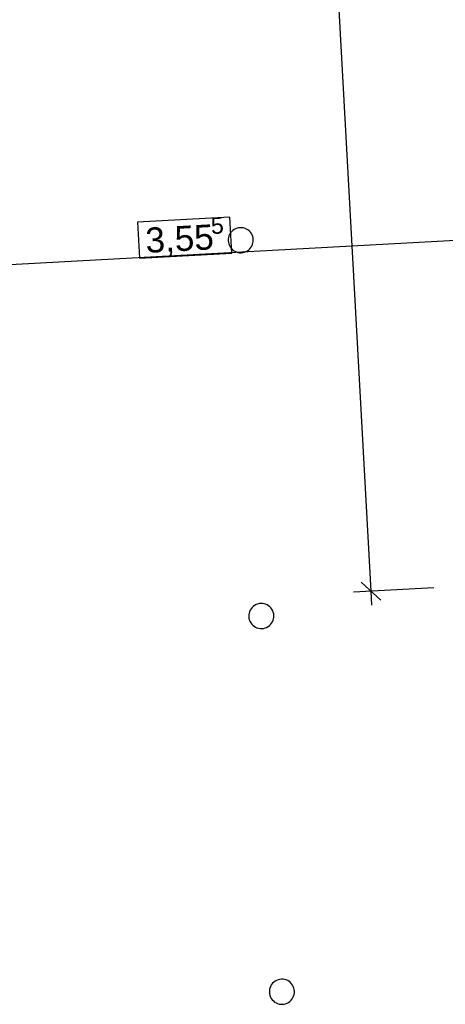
# Model space of a CAD drawing. Extents: x -779 to 790, y -208 to 633.
# Tile 128 of 232: x -288 to -254, y 263 to 341. Entities that reach past the tile are written whole.
import ezdxf
from ezdxf.lldxf.tags import DXFTag

# ---------------------------------------------------------------- set-up
doc = ezdxf.new("R2010")
doc.units = 0
doc.layers.get('0').update_dxf_attribs({"lineweight": 25})
for name, color, linetype, lineweight, true_color in [('01AFU Allgemein Bemaßung-A07F5V4RWF', 7, 'Continuous', 25, 0x848484), ('02 Raster Bemaßung', 7, 'Continuous', 25, 0x848484), ('20 Magerbeton Bohrungen', 7, 'Continuous', 25, 0x848484)]:
    doc.layers.add(name, color=color, linetype=linetype, lineweight=lineweight, true_color=true_color)
doc.styles.get("Standard").update_dxf_attribs({"font": 'arial.ttf'})
tags = doc.linetypes.add('Wipeout_Contour-A07F5V4SWF', pattern=[1, 0, -1]).pattern_tags.tags
tags[6:7] = [DXFTag(74, 4), DXFTag(75, 0), DXFTag(340, '0'), DXFTag(46, 1.0), DXFTag(50, 0.0), DXFTag(44, 0.0), DXFTag(45, 0.0)]
tags[4:5] = [DXFTag(74, 4), DXFTag(75, 0), DXFTag(340, '0'), DXFTag(46, 1.0), DXFTag(50, 0.0), DXFTag(44, 0.0), DXFTag(45, 0.0)]

# ---------------------------------------------------------------- blocks, each defined once
blk = doc.blocks.new('Referenz-A07F5V4VWF', base_point=(-401.415, -176.34))
at = {"layer": '01AFU Allgemein Bemaßung-A07F5V4RWF', "color": 0, "linetype": 'Wipeout_Contour-A07F5V4SWF', "lineweight": -2, "ltscale": 1.625}
for p, q in [((-270.756, 325.336), (-278.112, 324.933)), ((-270.6, 322.482), (-270.756, 325.336)), ((-278.112, 324.933), (-277.956, 322.08)), ((-277.956, 322.08), (-270.6, 322.482))]:
    blk.add_line(p, q, dxfattribs=at)
at = {"layer": '01AFU Allgemein Bemaßung-A07F5V4RWF', "color": 0, "lineweight": -2}
blk.add_line((-238.771, 324.253), (-309.789, 320.367), dxfattribs=at)
at = {"layer": '02 Raster Bemaßung', "color": 0, "lineweight": -2}
for p, q in [((-259.513, 295.521), (-265.224, 399.88)), ((-260.303, 296.229), (-258.723, 294.813)), ((-254.52, 295.794), (-260.918, 295.444)), ((-259.452, 294.397), (-259.513, 295.521))]:
    blk.add_line(p, q, dxfattribs=at)
at = {"layer": '20 Magerbeton Bohrungen', "color": 0, "lineweight": -2}
for p, q in [((-270.537, 324.269), (-270.632, 324.179)), ((-270.431, 324.346), (-270.537, 324.269)), ((-270.316, 324.409), (-270.431, 324.346)), ((-270.194, 324.456), (-270.316, 324.409)), ((-270.067, 324.487), (-270.194, 324.456)), ((-269.937, 324.501), (-270.067, 324.487)), ((-269.806, 324.497), (-269.937, 324.501)), ((-269.677, 324.477), (-269.806, 324.497)), ((-269.551, 324.44), (-269.677, 324.477)), ((-269.432, 324.387), (-269.551, 324.44)), ((-269.32, 324.319), (-269.432, 324.387)), ((-269.218, 324.236), (-269.32, 324.319)), ((-269.128, 324.142), (-269.218, 324.236)), ((-270.892, 323.592), (-270.896, 323.461)), ((-270.896, 323.461), (-270.882, 323.331)), ((-270.872, 323.721), (-270.892, 323.592)), ((-270.835, 323.846), (-270.872, 323.721)), ((-270.782, 323.966), (-270.835, 323.846)), ((-270.714, 324.077), (-270.782, 323.966)), ((-270.632, 324.179), (-270.714, 324.077)), ((-269.051, 324.036), (-269.128, 324.142)), ((-268.989, 323.921), (-269.051, 324.036)), ((-268.942, 323.799), (-268.989, 323.921)), ((-268.911, 323.672), (-268.942, 323.799)), ((-268.897, 323.542), (-268.911, 323.672)), ((-268.9, 323.411), (-268.897, 323.542)), ((-270.882, 323.331), (-270.851, 323.203)), ((-270.851, 323.203), (-270.804, 323.081)), ((-270.804, 323.081), (-270.742, 322.967)), ((-270.742, 322.967), (-270.665, 322.861)), ((-270.665, 322.861), (-270.574, 322.766)), ((-270.574, 322.766), (-270.473, 322.684)), ((-270.473, 322.684), (-270.361, 322.616)), ((-269.477, 322.593), (-269.362, 322.656)), ((-269.362, 322.656), (-269.256, 322.733)), ((-269.256, 322.733), (-269.161, 322.823)), ((-269.161, 322.823), (-269.079, 322.925)), ((-269.079, 322.925), (-269.011, 323.037)), ((-269.011, 323.037), (-268.958, 323.156)), ((-268.958, 323.156), (-268.921, 323.282)), ((-268.921, 323.282), (-268.9, 323.411)), ((-270.361, 322.616), (-270.241, 322.562)), ((-270.241, 322.562), (-270.116, 322.525)), ((-270.116, 322.525), (-269.987, 322.505)), ((-269.987, 322.505), (-269.856, 322.502)), ((-269.856, 322.502), (-269.726, 322.516)), ((-269.726, 322.516), (-269.599, 322.546)), ((-269.599, 322.546), (-269.477, 322.593)), ((-268.792, 294.387), (-268.898, 294.31)), ((-268.677, 294.45), (-268.792, 294.387)), ((-268.555, 294.497), (-268.677, 294.45)), ((-268.428, 294.528), (-268.555, 294.497)), ((-268.298, 294.541), (-268.428, 294.528)), ((-268.167, 294.538), (-268.298, 294.541)), ((-268.038, 294.518), (-268.167, 294.538)), ((-267.912, 294.481), (-268.038, 294.518)), ((-267.792, 294.428), (-267.912, 294.481)), ((-267.681, 294.36), (-267.792, 294.428)), ((-269.253, 293.632), (-269.256, 293.502)), ((-269.233, 293.762), (-269.253, 293.632)), ((-269.196, 293.887), (-269.233, 293.762)), ((-269.143, 294.007), (-269.196, 293.887)), ((-269.075, 294.118), (-269.143, 294.007)), ((-268.992, 294.22), (-269.075, 294.118)), ((-268.898, 294.31), (-268.992, 294.22)), ((-267.579, 294.277), (-267.681, 294.36)), ((-267.489, 294.183), (-267.579, 294.277)), ((-267.412, 294.077), (-267.489, 294.183)), ((-267.349, 293.962), (-267.412, 294.077)), ((-267.302, 293.84), (-267.349, 293.962)), ((-267.272, 293.713), (-267.302, 293.84)), ((-267.258, 293.583), (-267.272, 293.713)), ((-269.256, 293.502), (-269.243, 293.372)), ((-269.243, 293.372), (-269.212, 293.244)), ((-269.212, 293.244), (-269.165, 293.122)), ((-269.165, 293.122), (-269.102, 293.007)), ((-269.102, 293.007), (-269.025, 292.902)), ((-269.025, 292.902), (-268.935, 292.807)), ((-268.935, 292.807), (-268.833, 292.725)), ((-267.617, 292.774), (-267.522, 292.864)), ((-267.522, 292.864), (-267.44, 292.966)), ((-267.44, 292.966), (-267.371, 293.078)), ((-267.371, 293.078), (-267.318, 293.197)), ((-267.318, 293.197), (-267.281, 293.323)), ((-267.281, 293.323), (-267.261, 293.452)), ((-267.261, 293.452), (-267.258, 293.583)), ((-268.833, 292.725), (-268.722, 292.656)), ((-268.722, 292.656), (-268.602, 292.603)), ((-268.602, 292.603), (-268.477, 292.566)), ((-268.477, 292.566), (-268.347, 292.546)), ((-268.347, 292.546), (-268.217, 292.543)), ((-268.217, 292.543), (-268.087, 292.557)), ((-268.087, 292.557), (-267.959, 292.587)), ((-267.959, 292.587), (-267.837, 292.634)), ((-267.837, 292.634), (-267.722, 292.697)), ((-267.722, 292.697), (-267.617, 292.774)), ((-266.788, 264.569), (-266.916, 264.538)), ((-266.658, 264.582), (-266.788, 264.569)), ((-266.527, 264.579), (-266.658, 264.582)), ((-266.398, 264.559), (-266.527, 264.579)), ((-266.273, 264.522), (-266.398, 264.559)), ((-267.594, 263.803), (-267.614, 263.673)), ((-267.557, 263.928), (-267.594, 263.803)), ((-267.503, 264.048), (-267.557, 263.928)), ((-267.435, 264.159), (-267.503, 264.048)), ((-267.353, 264.261), (-267.435, 264.159)), ((-267.258, 264.351), (-267.353, 264.261)), ((-267.153, 264.428), (-267.258, 264.351)), ((-267.038, 264.491), (-267.153, 264.428)), ((-266.916, 264.538), (-267.038, 264.491)), ((-266.153, 264.469), (-266.273, 264.522)), ((-266.042, 264.401), (-266.153, 264.469)), ((-265.94, 264.318), (-266.042, 264.401)), ((-265.85, 264.224), (-265.94, 264.318)), ((-265.773, 264.118), (-265.85, 264.224)), ((-265.71, 264.003), (-265.773, 264.118)), ((-265.663, 263.881), (-265.71, 264.003)), ((-265.632, 263.754), (-265.663, 263.881)), ((-267.614, 263.673), (-267.617, 263.543)), ((-267.617, 263.543), (-267.603, 263.412)), ((-267.603, 263.412), (-267.573, 263.285)), ((-267.573, 263.285), (-267.526, 263.163)), ((-267.526, 263.163), (-267.463, 263.048)), ((-267.463, 263.048), (-267.386, 262.943)), ((-265.883, 262.905), (-265.8, 263.007)), ((-265.8, 263.007), (-265.732, 263.118)), ((-265.732, 263.118), (-265.679, 263.238)), ((-265.679, 263.238), (-265.642, 263.364)), ((-265.642, 263.364), (-265.622, 263.493)), ((-265.618, 263.624), (-265.632, 263.754)), ((-265.622, 263.493), (-265.618, 263.624)), ((-267.386, 262.943), (-267.296, 262.848)), ((-267.296, 262.848), (-267.194, 262.766)), ((-267.194, 262.766), (-267.082, 262.697)), ((-267.082, 262.697), (-266.963, 262.644)), ((-266.963, 262.644), (-266.837, 262.607)), ((-266.837, 262.607), (-266.708, 262.587)), ((-266.708, 262.587), (-266.577, 262.584)), ((-266.577, 262.584), (-266.447, 262.598)), ((-266.447, 262.598), (-266.32, 262.628)), ((-266.32, 262.628), (-266.198, 262.675)), ((-266.198, 262.675), (-266.083, 262.738)), ((-266.083, 262.738), (-265.977, 262.815)), ((-265.977, 262.815), (-265.883, 262.905))]:
    blk.add_line(p, q, dxfattribs=at)
at = {"layer": '01AFU Allgemein Bemaßung-A07F5V4RWF', "color": 0, "linetype": 'ByBlock', "lineweight": -2, "ltscale": 1.625, "attachment_point": 1, "rotation": 3.13197}
for s, insert, char_height in [('{\\fArial;5}', (-272.315, 325.309), 1.32017), ('{\\fArial;3,55}', (-277.542, 324.482), 2.00026)]:
    blk.add_mtext(s, dxfattribs=dict(at, insert=insert, char_height=char_height))

msp = doc.modelspace()

# ---------------------------------------------------------------- block references
at = {"color": 8, "lineweight": 25, "ltscale": 12.5, "true_color": 0x808080}
msp.add_blockref('Referenz-A07F5V4VWF', (-401.415, -176.34), dxfattribs=at)

doc.saveas('drawing.dxf')
